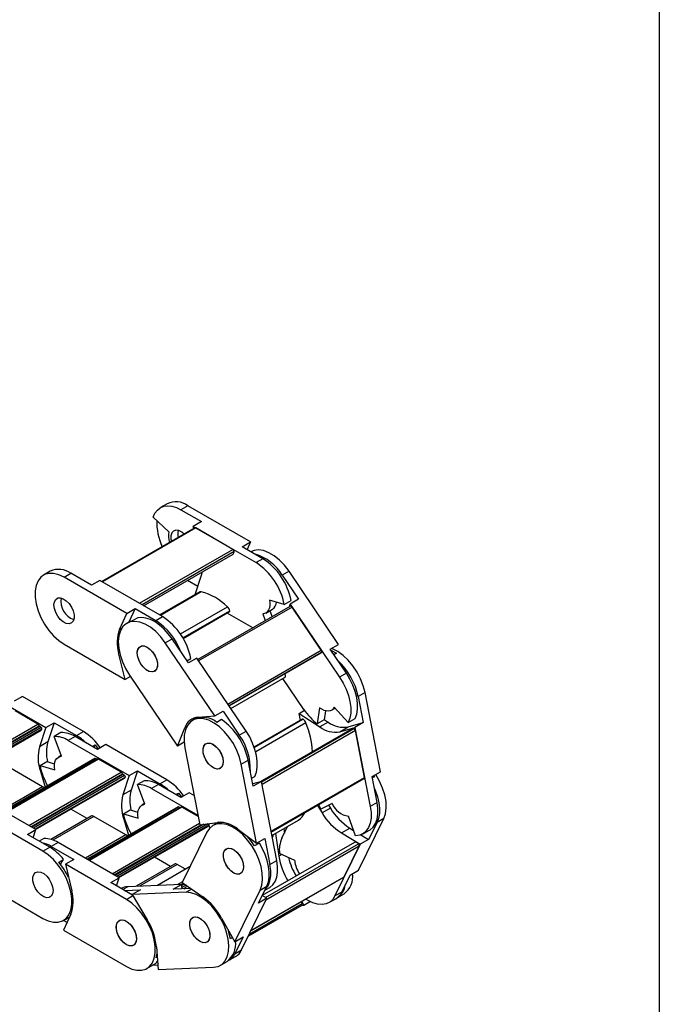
# Model space of a CAD drawing. Header units: millimetres. Extents: x 19 to 819, y 19 to 629.
# Tile 8 of 9: x 765 to 819, y 463 to 546. Entities that reach past the tile are written whole.
import ezdxf

# ---------------------------------------------------------------- set-up
doc = ezdxf.new("R2010")
doc.units = ezdxf.units.MM
doc.header["$LTSCALE"] = 3
doc.layers.add('TEXT', color=140, linetype='Continuous', lineweight=25)

msp = doc.modelspace()

# ---------------------------------------------------------------- linework, layer by layer
for p, q in [((777.832, 505.343), (777.259, 505.013)), ((779.556, 505.173), (778.984, 504.842)), ((784.823, 502.132), (779.556, 505.173)), ((778.984, 504.842), (780.717, 503.841)), ((777.972, 502.977), (776.657, 504.215)), ((780.717, 503.841), (780.017, 503.437)), ((780.15, 503.313), (772.342, 498.806)), ((780.225, 503.305), (772.386, 498.78)), ((780.068, 503.265), (780.017, 503.437)), ((780.017, 503.437), (785.284, 500.397)), ((783.343, 501.505), (780.225, 503.305)), ((784.123, 501.728), (784.823, 502.132)), ((784.823, 502.132), (784.534, 501.491)), ((775.505, 496.98), (783.343, 501.505)), ((783.449, 501.321), (775.717, 496.858)), ((775.849, 496.781), (783.356, 501.115)), ((785.857, 500.727), (784.123, 501.728)), ((784.869, 501.298), (785.003, 501.335)), ((785.003, 501.335), (784.904, 501.278)), ((785.857, 500.727), (785.284, 500.397)), ((768.01, 499.673), (767.437, 499.343)), ((769.162, 499.172), (769.735, 499.503)), ((771.468, 498.502), (769.735, 499.503)), ((780.163, 497.719), (780.697, 499.333)), ((788.057, 499.67), (787.484, 499.339)), ((787.484, 499.339), (788.851, 497.32)), ((792.211, 493.533), (788.057, 499.67)), ((774.429, 496.131), (769.162, 499.172)), ((772.168, 498.906), (771.468, 498.502)), ((777.435, 495.866), (772.168, 498.906)), ((780.388, 498.397), (779.518, 498.9)), ((780.562, 497.937), (777.204, 495.999)), ((780.69, 497.953), (777.255, 495.97)), ((780.173, 497.713), (780.163, 497.719)), ((787.655, 496.876), (786.409, 497.237)), ((787.655, 496.876), (788.227, 497.207)), ((788.089, 496.693), (788.151, 496.916)), ((788.851, 497.32), (788.151, 496.916)), ((788.151, 496.916), (792.305, 490.778)), ((773.82, 494.786), (774.429, 496.131)), ((774.429, 496.131), (775.129, 496.536)), ((775.129, 496.536), (774.618, 495.406)), ((775.129, 496.536), (776.862, 495.535)), ((778.93, 494.412), (782.877, 496.691)), ((779.138, 494.082), (783.078, 496.356)), ((779.165, 494.036), (783.064, 496.286)), ((788.168, 496.739), (780.393, 492.25)), ((788.308, 496.668), (780.467, 492.141)), ((785.015, 494.918), (782.854, 496.165)), ((785.848, 496.089), (786.061, 495.523)), ((786.101, 496.164), (786.674, 496.494)), ((786.443, 496.36), (786.634, 495.853)), ((790.767, 493.034), (788.308, 496.668)), ((774.607, 495.4), (774.438, 495.302)), ((775.351, 495.763), (774.948, 495.531)), ((776.862, 495.535), (777.435, 495.866)), ((773.82, 494.786), (774.023, 494.903)), ((769.162, 493.538), (774.283, 490.582)), ((777.662, 493.67), (778.235, 494)), ((781.816, 487.532), (777.662, 493.67)), ((779.602, 491.98), (778.235, 494)), ((773.825, 492.856), (773.749, 492.812)), ((774.283, 490.582), (773.749, 492.812)), ((782.926, 488.507), (790.767, 493.034)), ((790.786, 492.851), (783.02, 488.368)), ((783.022, 488.365), (790.76, 492.832)), ((790.76, 492.832), (790.786, 492.851)), ((791.511, 493.128), (792.211, 493.533)), ((792.878, 491.109), (791.511, 493.128)), ((792.052, 492.788), (791.828, 492.659)), ((779.482, 492.158), (779.806, 492.345)), ((780.302, 492.384), (779.602, 491.98)), ((784.456, 486.247), (780.302, 492.384)), ((792.878, 491.109), (792.305, 490.778)), ((774.739, 490.845), (774.283, 490.582)), ((774.662, 490.958), (778.701, 484.99)), ((783.166, 488.153), (787.736, 490.791)), ((783.172, 488.144), (787.72, 490.77)), ((789.305, 488.066), (787.544, 490.668)), ((762.517, 489.511), (767.638, 486.554)), ((794.443, 489.478), (793.871, 489.148)), ((795.728, 482.838), (794.443, 489.478)), ((765.669, 489.161), (764.969, 488.756)), ((770.79, 486.204), (765.669, 489.161)), ((793.871, 489.148), (794.294, 486.962)), ((766.971, 486.841), (765.062, 487.943)), ((781.816, 487.532), (782.516, 487.936)), ((782.516, 487.936), (783.883, 485.916)), ((788.897, 487.732), (789.354, 487.995)), ((790.629, 488.205), (790.433, 486.853)), ((791.118, 487.956), (791.006, 487.183)), ((791.622, 488.006), (791.926, 488.182)), ((793.029, 486.98), (791.856, 488.259)), ((767.638, 486.554), (768.338, 486.958)), ((768.338, 486.958), (767.803, 485.345)), ((768.338, 486.958), (770.217, 485.874)), ((780.128, 487.242), (779.958, 487.144)), ((780.433, 487.425), (781.816, 487.532)), ((782.4, 487.216), (781.997, 486.983)), ((789.193, 487.252), (785.132, 484.908)), ((789.246, 487.243), (785.144, 484.874)), ((789.479, 486.937), (785.257, 484.5)), ((789.011, 487.146), (788.897, 487.732)), ((788.897, 487.732), (790.642, 486.595)), ((791.006, 487.183), (790.433, 486.853)), ((791.342, 486.999), (790.642, 486.595)), ((791.01, 487.215), (791.342, 486.999)), ((793.017, 486.604), (794.294, 486.962)), ((793.029, 486.98), (793.601, 487.311)), ((794.294, 486.962), (793.593, 486.558)), ((759.207, 482.359), (766.971, 486.841)), ((759.385, 482.256), (767.073, 486.695)), ((767.114, 486.636), (759.456, 482.215)), ((767.252, 486.557), (759.594, 482.136)), ((767.311, 486.423), (759.739, 482.052)), ((759.778, 482.029), (767.239, 486.336)), ((767.638, 486.554), (767.103, 484.941)), ((767.252, 486.557), (767.114, 486.636)), ((768.901, 486.129), (768.328, 485.799)), ((770.217, 485.874), (770.79, 486.204)), ((778.701, 484.99), (779.303, 486.538)), ((779.482, 486.641), (779.303, 486.538)), ((783.883, 485.916), (784.456, 486.247)), ((793.358, 486.451), (785.647, 482)), ((785.752, 481.987), (793.505, 486.463)), ((793.634, 486.3), (785.794, 481.774)), ((792.317, 486.2), (793.017, 486.604)), ((792.317, 486.2), (793.593, 486.558)), ((793.593, 486.558), (794.878, 479.918)), ((794.395, 482.368), (793.634, 486.3)), ((767.803, 485.345), (767.103, 484.941)), ((768.953, 484.143), (768.328, 485.799)), ((770.09, 485.8), (769.517, 485.469)), ((769.517, 485.469), (774.638, 482.513)), ((771.969, 484.715), (770.09, 485.8)), ((779.253, 485.309), (778.701, 484.99)), ((771.549, 484.957), (771.784, 485.093)), ((771.784, 485.093), (771.657, 484.895)), ((771.784, 485.093), (772.042, 484.757)), ((772.669, 485.119), (771.969, 484.715)), ((777.79, 482.163), (772.669, 485.119)), ((779.317, 484.835), (780.567, 478.379)), ((771.737, 483.946), (764.098, 479.536)), ((764.124, 479.52), (771.782, 483.941)), ((771.988, 483.909), (764.255, 479.445)), ((772.063, 483.902), (764.298, 479.42)), ((767.146, 483.355), (767.719, 483.686)), ((767.719, 483.686), (768.372, 483.497)), ((768.931, 484.202), (768.699, 484.068)), ((771.912, 483.866), (771.782, 483.941)), ((773.972, 482.8), (772.063, 483.902)), ((784.049, 483.478), (784.622, 483.808)), ((785.045, 481.623), (784.622, 483.808)), ((767.364, 481.58), (764.67, 483.136)), ((766.208, 478.318), (773.972, 482.8)), ((767.146, 483.355), (768.392, 482.995)), ((767.175, 482.884), (767.248, 482.926)), ((767.175, 482.884), (767.574, 481.542)), ((774.638, 482.513), (775.338, 482.917)), ((775.338, 482.917), (774.804, 481.303)), ((775.338, 482.917), (777.217, 481.832)), ((785.334, 476.838), (784.049, 483.478)), ((795.028, 482.434), (795.728, 482.838)), ((766.385, 478.215), (774.073, 482.654)), ((774.114, 482.595), (766.456, 478.174)), ((774.252, 482.515), (766.594, 478.095)), ((774.311, 482.381), (766.74, 478.01)), ((766.779, 477.988), (774.239, 482.295)), ((774.638, 482.513), (774.104, 480.899)), ((774.252, 482.515), (774.114, 482.595)), ((775.901, 482.088), (775.328, 481.757)), ((777.217, 481.832), (777.79, 482.163)), ((784.914, 482.296), (785.18, 482.449)), ((785.745, 482.027), (785.006, 481.82)), ((785.745, 482.027), (785.045, 481.623)), ((787.029, 475.387), (785.745, 482.027)), ((786.554, 477.842), (794.395, 482.368)), ((786.569, 477.766), (794.367, 482.268)), ((795.451, 480.249), (795.028, 482.434)), ((795.226, 482.419), (795.051, 482.318)), ((795.166, 482.514), (795.226, 482.419)), ((767.364, 481.58), (763.96, 479.615)), ((774.804, 481.303), (774.104, 480.899)), ((775.954, 480.102), (775.328, 481.757)), ((777.09, 481.759), (776.517, 481.428)), ((776.517, 481.428), (780.411, 479.18)), ((778.969, 480.674), (777.09, 481.759)), ((766.789, 477.982), (761.668, 480.938)), ((778.55, 480.916), (778.784, 481.052)), ((778.784, 481.052), (778.657, 480.854)), ((778.784, 481.052), (779.042, 480.716)), ((779.669, 481.078), (778.969, 480.674)), ((780.091, 480.834), (779.669, 481.078)), ((771.103, 478.919), (769.748, 479.702)), ((778.738, 479.904), (771.098, 475.494)), ((771.125, 475.479), (778.783, 479.9)), ((778.988, 479.868), (771.255, 475.404)), ((779.063, 479.861), (771.299, 475.379)), ((774.147, 479.314), (774.72, 479.645)), ((774.72, 479.645), (775.372, 479.456)), ((775.932, 480.161), (775.7, 480.027)), ((778.913, 479.825), (778.783, 479.9)), ((780.433, 479.07), (779.063, 479.861)), ((790.441, 480.002), (790.829, 479.381)), ((791.671, 480.167), (790.737, 479.69)), ((791.529, 479.785), (790.829, 479.381)), ((791.382, 480.02), (791.529, 479.785)), ((795.451, 480.249), (794.878, 479.918)), ((767.396, 476.162), (762.274, 479.119)), ((771.445, 479.117), (768.056, 477.16)), ((771.67, 479.094), (768.226, 477.106)), ((774.364, 477.539), (771.67, 479.094)), ((774.147, 479.314), (775.392, 478.954)), ((774.175, 478.843), (774.249, 478.885)), ((774.175, 478.843), (774.574, 477.501)), ((786.622, 477.49), (788.852, 478.777)), ((786.623, 477.489), (788.839, 478.769)), ((788.839, 478.769), (788.852, 478.777)), ((793.649, 477.448), (793.045, 479.104)), ((793.89, 474.57), (796.017, 478.906)), ((796.017, 478.906), (795.444, 478.575)), ((766.089, 477.578), (766.789, 477.982)), ((766.564, 477.303), (766.789, 477.982)), ((773.208, 474.276), (780.541, 478.51)), ((773.385, 474.174), (780.703, 478.398)), ((780.891, 478.425), (773.456, 474.133)), ((781.252, 478.474), (773.594, 474.053)), ((781.312, 478.34), (773.74, 473.969)), ((773.779, 473.947), (781.24, 478.254)), ((780.567, 478.379), (782.05, 478.589)), ((781.252, 478.474), (781.25, 478.476)), ((781.398, 478.106), (781.324, 478.486)), ((782.153, 478.6), (781.666, 478.319)), ((782.069, 478.519), (782.214, 478.603)), ((782.557, 478.576), (782.557, 478.577)), ((783.76, 478.014), (785.334, 476.838)), ((787.453, 477.26), (787.938, 478.249)), ((787.612, 478.061), (787.666, 477.694)), ((792.454, 477.704), (793.154, 478.108)), ((793.154, 478.108), (793.48, 477.911)), ((794.237, 477.609), (794.81, 477.94)), ((795.444, 478.575), (794.744, 477.148)), ((767.968, 476.493), (766.089, 477.578)), ((767.479, 477.226), (767.089, 477.001)), ((774.364, 477.539), (770.96, 475.574)), ((781.159, 477.757), (779.091, 473.541)), ((785.334, 476.838), (786.034, 477.242)), ((786.034, 477.242), (786.457, 475.057)), ((786.719, 477.541), (786.623, 477.486)), ((786.719, 477.541), (786.718, 477.544)), ((786.912, 477.657), (787.192, 475.743)), ((792.454, 477.704), (794.044, 476.744)), ((794.744, 477.148), (794.044, 476.744)), ((794.095, 477.54), (794.744, 477.148)), ((767.396, 476.162), (767.968, 476.493)), ((768.668, 476.897), (768.096, 476.566)), ((768.096, 476.566), (769.975, 475.482)), ((773.79, 473.941), (768.668, 476.897)), ((785.574, 476.847), (785.171, 476.615)), ((793.543, 476.904), (785.815, 472.443)), ((786.095, 472.273), (793.896, 476.776)), ((793.95, 476.583), (786.122, 472.064)), ((794.044, 476.744), (791.917, 472.408)), ((792.691, 474.016), (793.95, 476.583)), ((768.729, 475.247), (769.132, 475.48)), ((768.869, 475.072), (769.132, 475.48)), ((769.975, 475.482), (769.275, 475.077)), ((778.104, 474.878), (776.748, 475.661)), ((786.457, 475.057), (787.029, 475.387)), ((787.441, 475.887), (787.192, 475.743)), ((788.534, 475.374), (787.256, 475.974)), ((774.396, 472.121), (769.275, 475.077)), ((769.275, 475.077), (769.809, 472.847)), ((778.445, 475.076), (775.227, 473.217)), ((778.67, 475.053), (775.512, 473.23)), ((779.75, 474.885), (776.992, 473.293)), ((779.745, 474.875), (777.005, 473.294)), ((779.356, 474.658), (778.67, 475.053)), ((793.189, 474.166), (793.89, 474.57)), ((773.09, 473.537), (773.79, 473.941)), ((773.565, 473.262), (773.79, 473.941)), ((784.855, 469.481), (792.669, 473.992)), ((784.863, 469.497), (792.691, 474.016)), ((792.489, 472.739), (793.189, 474.166)), ((762.129, 473.569), (767.396, 470.528)), ((774.924, 472.477), (773.09, 473.537)), ((774.515, 473.187), (774.105, 472.95)), ((774.245, 472.869), (775.597, 472.927)), ((779.026, 473.38), (774.515, 473.187)), ((775.597, 472.927), (774.897, 472.523)), ((778.326, 472.976), (779.026, 473.38)), ((779.808, 473.04), (778.326, 472.976)), ((778.687, 473.366), (779.13, 473.621)), ((778.999, 473.379), (779.176, 473.482)), ((779.081, 473.008), (779.026, 473.38)), ((779.228, 473.445), (779.033, 473.333)), ((779.279, 473.41), (779.042, 473.273)), ((779.407, 473.32), (779.064, 473.122)), ((779.091, 473.541), (780.829, 472.326)), ((779.376, 473.101), (779.227, 473.015)), ((779.228, 473.015), (779.376, 473.1)), ((779.336, 473.019), (779.464, 473.28)), ((779.409, 472.716), (779.881, 472.989)), ((783.495, 468.569), (785.622, 472.905)), ((785.495, 471.809), (786.195, 473.236)), ((785.622, 472.905), (786.195, 473.236)), ((786.011, 472.86), (786.388, 473.078)), ((774.396, 472.121), (774.947, 472.439)), ((779.409, 472.716), (774.897, 472.523)), ((774.897, 472.523), (776.156, 470.395)), ((784.068, 467.877), (786.195, 472.213)), ((786.195, 472.213), (785.495, 471.809)), ((786.195, 472.213), (785.808, 472.447)), ((791.41, 471.846), (791.983, 472.177)), ((792.489, 472.739), (791.917, 472.408)), ((792.11, 472.25), (792.683, 472.581)), ((784.631, 469.025), (789.149, 471.633)), ((784.716, 469.197), (789.167, 471.767)), ((789.105, 471.935), (789.312, 471.621)), ((789.312, 471.621), (789.112, 471.612)), ((789.847, 471.93), (789.312, 471.621)), ((769.12, 470.357), (769.64, 470.657)), ((769.738, 470.873), (769.129, 469.528)), ((782.397, 470.531), (783.495, 468.569)), ((769.419, 470.168), (769.106, 470.349)), ((769.129, 469.528), (774.396, 466.487)), ((783.156, 469.175), (783.049, 469.213)), ((783.305, 468.909), (783.13, 468.807)), ((784.195, 468.973), (783.495, 467.546)), ((783.495, 468.569), (784.195, 468.973)), ((776.918, 468.141), (777.077, 466.221)), ((776.892, 467.212), (776.969, 467.53)), ((776.99, 467.268), (776.892, 467.212)), ((782.988, 466.985), (783.561, 467.315)), ((783.495, 467.546), (784.068, 467.877)), ((776.121, 466.316), (776.694, 466.647)), ((777.046, 466.594), (776.567, 466.574)), ((777.077, 466.221), (781.717, 466.42)), ((782.288, 466.58), (782.861, 466.911))]:
    msp.add_line(p, q)
at = {"flags": 128}
for points in [[(776.657, 504.215), (776.802, 504.544), (777.001, 504.811), (777.249, 505.007), (777.541, 505.129), (777.869, 505.174), (778.225, 505.14), (778.599, 505.029), (778.984, 504.842)], [(779.255, 502.796), (779.047, 502.965), (778.795, 503.089), (778.559, 503.118), (778.362, 503.05), (778.219, 502.891), (778.145, 502.655), (778.145, 502.363), (778.18, 502.175)], [(788.057, 499.67), (787.678, 500.169), (787.26, 500.605), (786.819, 500.964), (786.369, 501.231), (785.925, 501.4), (785.503, 501.463), (785.117, 501.42), (784.832, 501.302)], [(769.162, 499.172), (768.714, 499.383), (768.281, 499.491), (767.878, 499.491), (767.519, 499.386), (767.215, 499.176), (766.978, 498.871), (766.816, 498.48), (766.733, 498.017), (766.733, 497.497), (766.816, 496.939), (766.978, 496.36), (767.215, 495.781), (767.519, 495.222), (767.878, 494.701), (768.281, 494.237), (768.714, 493.845), (769.162, 493.538)], [(780.697, 499.333), (780.756, 499.547), (780.772, 499.623)], [(768.313, 496.845), (768.351, 497.112), (768.461, 497.312), (768.633, 497.426), (768.852, 497.446), (769.099, 497.369), (769.351, 497.201), (769.586, 496.959), (769.784, 496.662), (769.927, 496.339), (770.001, 496.017), (770.001, 495.725), (769.927, 495.488), (769.784, 495.329), (769.586, 495.261), (769.351, 495.291), (769.099, 495.414), (768.852, 495.622), (768.633, 495.894), (768.461, 496.208), (768.351, 496.534), (768.313, 496.845)], [(786.409, 497.237), (786.437, 497.007), (786.435, 496.793), (786.403, 496.599), (786.342, 496.431), (786.253, 496.292), (786.139, 496.187), (786.003, 496.119), (785.848, 496.089)], [(788.308, 496.668), (788.291, 496.691), (788.271, 496.71), (788.251, 496.726), (788.23, 496.738), (788.21, 496.744), (788.191, 496.745), (788.174, 496.741), (788.168, 496.739)], [(777.662, 493.67), (777.283, 494.169), (776.866, 494.605), (776.425, 494.963), (775.975, 495.231), (775.531, 495.399), (775.109, 495.463), (774.722, 495.419), (774.385, 495.269), (774.108, 495.019), (773.901, 494.677), (773.772, 494.254), (773.723, 493.765), (773.758, 493.227), (773.874, 492.658), (774.069, 492.076), (774.334, 491.503), (774.662, 490.958)], [(774.948, 495.531), (774.624, 495.409), (774.607, 495.4)], [(778.235, 494), (777.913, 494.431), (777.562, 494.817), (777.19, 495.149), (776.807, 495.419), (776.422, 495.619), (776.045, 495.745), (775.685, 495.793), (775.351, 495.763)], [(775.314, 492.804), (775.352, 493.071), (775.461, 493.27), (775.633, 493.385), (775.852, 493.405), (776.099, 493.327), (776.351, 493.16), (776.587, 492.917), (776.784, 492.621), (776.927, 492.298), (777.001, 491.975), (777.001, 491.683), (776.927, 491.447), (776.784, 491.288), (776.587, 491.22), (776.351, 491.249), (776.099, 491.373), (775.852, 491.581), (775.633, 491.853), (775.461, 492.167), (775.352, 492.493), (775.314, 492.804)], [(775.493, 493.303), (775.677, 493.398), (775.903, 493.396), (776.153, 493.299), (776.404, 493.114), (776.633, 492.858), (776.82, 492.553), (776.949, 492.228), (777.008, 491.91), (776.992, 491.628), (776.902, 491.406), (776.746, 491.266), (776.539, 491.218), (776.298, 491.268), (776.045, 491.411), (775.803, 491.634), (775.592, 491.917), (775.432, 492.236), (775.337, 492.562), (775.316, 492.865), (775.369, 493.12), (775.493, 493.303)], [(791.567, 493.045), (791.632, 493.017), (792.052, 492.788)], [(794.443, 489.478), (794.294, 490.055), (794.069, 490.635), (793.776, 491.199), (793.425, 491.727), (793.029, 492.202), (792.6, 492.608), (792.153, 492.929), (791.703, 493.157), (791.616, 493.19)], [(793.601, 487.311), (793.737, 487.674), (793.807, 488.095), (793.81, 488.562), (793.746, 489.062), (793.616, 489.581), (793.424, 490.105), (793.176, 490.619), (792.878, 491.109)], [(792.305, 490.778), (792.603, 490.288), (792.851, 489.774), (793.043, 489.25), (793.173, 488.731), (793.237, 488.231), (793.234, 487.765), (793.164, 487.344), (793.029, 486.98)], [(791.856, 488.259), (791.764, 488.123), (791.648, 488.022), (791.509, 487.957), (791.353, 487.93), (791.182, 487.943), (791.001, 487.993), (790.815, 488.081), (790.629, 488.205)], [(784.049, 483.478), (783.899, 484.054), (783.674, 484.635), (783.381, 485.198), (783.031, 485.727), (782.634, 486.202), (782.205, 486.607), (781.758, 486.929), (781.309, 487.156), (780.872, 487.281), (780.463, 487.3), (780.096, 487.212), (779.783, 487.02), (779.534, 486.73), (779.358, 486.352), (779.262, 485.9), (779.248, 485.389), (779.317, 484.835)], [(780.275, 487.403), (780.193, 487.298), (780.17, 487.265)], [(785.18, 482.449), (785.315, 482.813), (785.385, 483.234), (785.388, 483.7), (785.324, 484.2), (785.194, 484.719), (785.003, 485.243), (784.754, 485.757), (784.456, 486.247)], [(781.014, 485.145), (781.197, 485.24), (781.424, 485.239), (781.674, 485.142), (781.924, 484.957), (782.153, 484.701), (782.341, 484.396), (782.47, 484.07), (782.529, 483.752), (782.512, 483.47), (782.423, 483.249), (782.267, 483.108), (782.06, 483.061), (781.819, 483.111), (781.566, 483.254), (781.323, 483.477), (781.113, 483.76), (780.953, 484.079), (780.858, 484.404), (780.836, 484.708), (780.89, 484.962), (781.014, 485.145)], [(781.476, 485.226), (781.728, 485.109), (781.976, 484.907), (782.197, 484.639), (782.374, 484.327), (782.488, 484.001), (782.532, 483.688), (782.499, 483.417), (782.395, 483.212), (782.227, 483.09), (782.01, 483.063), (781.765, 483.134), (781.513, 483.295), (781.275, 483.533), (781.074, 483.826), (780.927, 484.148), (780.847, 484.472), (780.842, 484.767), (780.911, 485.008), (781.049, 485.173), (781.243, 485.248), (781.476, 485.226)], [(768.392, 482.995), (768.364, 483.225), (768.366, 483.439), (768.398, 483.633), (768.459, 483.801), (768.548, 483.94), (768.662, 484.044), (768.798, 484.113), (768.953, 484.143)], [(796.017, 478.906), (796.16, 479.316), (796.222, 479.795), (796.201, 480.326), (796.098, 480.892), (795.916, 481.472), (795.662, 482.048), (795.344, 482.599), (795.336, 482.612)], [(767.48, 481.488), (767.426, 481.538), (767.364, 481.58)], [(795.22, 481.442), (795.313, 481.22), (795.482, 480.723), (795.595, 480.232), (795.648, 479.76), (795.64, 479.32), (795.571, 478.921), (795.444, 478.575)], [(775.392, 478.954), (775.364, 479.183), (775.366, 479.398), (775.398, 479.592), (775.459, 479.76), (775.548, 479.898), (775.662, 480.003), (775.799, 480.072), (775.954, 480.102)], [(790.737, 479.69), (790.634, 479.884), (790.547, 480.063)], [(794.878, 479.918), (794.944, 479.418), (794.943, 478.95), (794.874, 478.528), (794.74, 478.163), (794.544, 477.865), (794.293, 477.643), (793.991, 477.503), (793.649, 477.448)], [(794.81, 477.94), (794.865, 477.974), (795.117, 478.196), (795.313, 478.493), (795.447, 478.858), (795.516, 479.281), (795.517, 479.748), (795.451, 480.249)], [(785.622, 472.905), (785.765, 473.315), (785.828, 473.794), (785.807, 474.325), (785.704, 474.891), (785.522, 475.472), (785.268, 476.047), (784.949, 476.599), (784.578, 477.107), (784.166, 477.555), (783.728, 477.927), (783.278, 478.21), (782.832, 478.396), (782.405, 478.477), (782.012, 478.451), (781.666, 478.319), (781.378, 478.085), (781.159, 477.757)], [(782.557, 478.576), (782.423, 478.578), (782.069, 478.519)], [(774.48, 477.447), (774.426, 477.496), (774.364, 477.539)], [(785.171, 476.615), (784.833, 477.098), (784.576, 477.404)], [(783.733, 476.03), (783.947, 475.75), (784.111, 475.433), (784.211, 475.107), (784.239, 474.801), (784.19, 474.542), (784.071, 474.353), (783.892, 474.251), (783.667, 474.245), (783.419, 474.336), (783.168, 474.515), (782.936, 474.766), (782.745, 475.068), (782.612, 475.393), (782.547, 475.713), (782.558, 475.998), (782.642, 476.225), (782.793, 476.372), (782.998, 476.426), (783.237, 476.384), (783.489, 476.247), (783.733, 476.03)], [(783.184, 476.401), (783.436, 476.284), (783.683, 476.082), (783.905, 475.813), (784.081, 475.502), (784.196, 475.176), (784.239, 474.863), (784.207, 474.592), (784.102, 474.386), (783.934, 474.265), (783.718, 474.238), (783.473, 474.308), (783.22, 474.47), (782.983, 474.707), (782.782, 475.001), (782.635, 475.323), (782.555, 475.646), (782.549, 475.942), (782.618, 476.183), (782.756, 476.348), (782.95, 476.423), (783.184, 476.401)], [(786.195, 473.236), (786.323, 473.582), (786.391, 473.981), (786.399, 474.421), (786.346, 474.893), (786.233, 475.383), (786.064, 475.881), (785.843, 476.373), (785.574, 476.847)], [(793.896, 476.776), (793.837, 476.833), (793.775, 476.877), (793.713, 476.908), (793.653, 476.923), (793.597, 476.923), (793.548, 476.907), (793.543, 476.904)], [(767.396, 470.528), (767.844, 470.317), (768.277, 470.21), (768.68, 470.209), (769.039, 470.315), (769.342, 470.524), (769.579, 470.829), (769.742, 471.22), (769.825, 471.683), (769.825, 472.203), (769.742, 472.762), (769.579, 473.34), (769.342, 473.919), (769.039, 474.478), (768.68, 474.999), (768.277, 475.463), (767.844, 475.856), (767.396, 476.162)], [(786.388, 473.078), (786.444, 473.112), (786.696, 473.334), (786.891, 473.632), (787.025, 473.997), (787.094, 474.419), (787.095, 474.887), (787.029, 475.387)], [(786.037, 472.913), (786.123, 473.003), (786.319, 473.301), (786.453, 473.666), (786.521, 474.088), (786.523, 474.556), (786.457, 475.057)], [(768.244, 472.855), (768.206, 472.588), (768.097, 472.389), (767.925, 472.274), (767.706, 472.254), (767.459, 472.332), (767.207, 472.499), (766.971, 472.742), (766.774, 473.038), (766.631, 473.361), (766.557, 473.684), (766.557, 473.976), (766.631, 474.212), (766.774, 474.371), (766.971, 474.439), (767.207, 474.41), (767.459, 474.286), (767.706, 474.078), (767.925, 473.806), (768.097, 473.493), (768.206, 473.166), (768.244, 472.855)], [(768.244, 472.855), (768.206, 472.588), (768.097, 472.389), (767.925, 472.274), (767.706, 472.254), (767.459, 472.332), (767.207, 472.499), (766.971, 472.742), (766.774, 473.038), (766.631, 473.361), (766.557, 473.684), (766.557, 473.976), (766.631, 474.212), (766.774, 474.371), (766.971, 474.439), (767.207, 474.41), (767.459, 474.286), (767.706, 474.078), (767.925, 473.806), (768.097, 473.493), (768.206, 473.166), (768.244, 472.855)], [(792.669, 473.992), (792.681, 474.001), (792.691, 474.016)], [(774.396, 466.487), (774.844, 466.276), (775.277, 466.168), (775.68, 466.168), (776.039, 466.273), (776.343, 466.483), (776.58, 466.788), (776.742, 467.179), (776.825, 467.642), (776.825, 468.162), (776.742, 468.72), (776.58, 469.299), (776.343, 469.878), (776.039, 470.437), (775.68, 470.958), (775.277, 471.422), (774.844, 471.814), (774.396, 472.121)], [(781.717, 466.42), (782.093, 466.491), (782.416, 466.666), (782.676, 466.94), (782.864, 467.304), (782.974, 467.745), (783.002, 468.247), (782.946, 468.795), (782.81, 469.369), (782.597, 469.95), (782.315, 470.518), (781.973, 471.054), (781.583, 471.539), (781.158, 471.957), (780.713, 472.293), (780.263, 472.537), (779.824, 472.68), (779.409, 472.716)], [(791.917, 472.408), (791.722, 472.109), (791.472, 471.885), (791.172, 471.742), (790.831, 471.686), (790.458, 471.716), (790.063, 471.833), (789.659, 472.032), (789.475, 472.148)], [(775.144, 469.336), (775.229, 469.012), (775.24, 468.714), (775.176, 468.468), (775.043, 468.296), (774.852, 468.214), (774.621, 468.229), (774.37, 468.34), (774.121, 468.536), (773.897, 468.8), (773.717, 469.109), (773.597, 469.436), (773.548, 469.75), (773.575, 470.025), (773.675, 470.236), (773.838, 470.364), (774.051, 470.398), (774.295, 470.335), (774.548, 470.18), (774.787, 469.947), (774.992, 469.657), (775.144, 469.336)], [(775.244, 468.814), (775.207, 468.547), (775.097, 468.347), (774.925, 468.233), (774.706, 468.213), (774.459, 468.29), (774.207, 468.458), (773.972, 468.7), (773.774, 468.997), (773.631, 469.32), (773.557, 469.642), (773.557, 469.934), (773.631, 470.171), (773.774, 470.33), (773.972, 470.398), (774.207, 470.368), (774.459, 470.245), (774.706, 470.037), (774.925, 469.765), (775.097, 469.451), (775.207, 469.125), (775.244, 468.814)], [(781.311, 469.6), (781.396, 469.276), (781.407, 468.978), (781.343, 468.732), (781.21, 468.561), (781.019, 468.479), (780.788, 468.494), (780.537, 468.604), (780.288, 468.8), (780.064, 469.064), (779.884, 469.373), (779.764, 469.7), (779.716, 470.015), (779.742, 470.29), (779.842, 470.501), (780.006, 470.629), (780.219, 470.663), (780.463, 470.599), (780.716, 470.444), (780.955, 470.212), (781.159, 469.922), (781.311, 469.6)], [(780.906, 470.267), (781.12, 469.987), (781.284, 469.67), (781.384, 469.344), (781.411, 469.038), (781.363, 468.779), (781.244, 468.59), (781.064, 468.488), (780.84, 468.482), (780.591, 468.573), (780.34, 468.752), (780.109, 469.003), (779.918, 469.305), (779.784, 469.63), (779.72, 469.95), (779.73, 470.236), (779.815, 470.462), (779.966, 470.609), (780.17, 470.664), (780.409, 470.621), (780.662, 470.484), (780.906, 470.267)], [(783.13, 468.807), (783.016, 469.34), (782.964, 469.518)]]:
    msp.add_lwpolyline(points, dxfattribs=at)
for centre, radius, start, end in [((778.553, 503.835), 1.672, 53.124, 115.56554), ((781.41, 503.712), 4.456, 177.18388, 206.34765), ((779.462, 502.602), 1.536, 165.84508, 199.80601), ((779.931, 502.824), 1.221, 166.76181, 195.10031), ((780.181, 503.244), 0.0754, 54.38242, 114.30712), ((783.219, 501.311), 0.231, 2.60548, 57.39452), ((783.229, 501.297), 0.222, 305.01333, 6.29885), ((784.089, 497.307), 3.957, 30.90845, 73.59859), ((782.345, 495.859), 5.406, 10.84611, 57.06621), ((782.918, 496.19), 5.406, 10.84611, 57.06621), ((768.726, 498.112), 1.718, 54.04326, 114.64628), ((780.646, 497.782), 0.176, 75.62817, 118.67723), ((779.493, 493.354), 4.752, 44.59251, 75.41287), ((770.548, 497.155), 1.651, 170.292, 249.70262), ((786.278, 497.101), 0.724, 303.12596, 357.17913), ((782.358, 496.151), 0.749, 15.87779, 46.05103), ((783.023, 496.331), 0.0608, 312.39203, 24.32043), ((774.043, 491.105), 5.251, 20.06446, 57.52326), ((774.496, 491.328), 5.406, 10.84611, 57.06621), ((776.756, 493.691), 3.133, 159.55071, 196.29343), ((790.654, 492.93), 0.154, 329.11198, 42.42098), ((788.348, 488.006), 5.639, 11.68099, 47.30225), ((787.265, 490.9), 0.483, 346.9147, 21.18998), ((787.702, 490.8), 0.0348, 300.93218, 345.86283), ((793.569, 490.898), 5.118, 213.59061, 232.21987), ((780.537, 486.128), 1.3, 94.62041, 161.62957), ((780.853, 485.601), 1.794, 50.39463, 113.83744), ((779.247, 482.732), 5.481, 11.32169, 54.88965), ((789.213, 487.207), 0.0491, 46.94762, 112.83173), ((788.814, 486.673), 0.715, 21.69841, 52.82889), ((783.134, 484.252), 6.889, 2.2595, 22.94055), ((792.623, 488.681), 2.114, 232.71298, 280.73753), ((766.844, 486.644), 0.235, 12.55799, 57.07241), ((767.165, 486.715), 0.094, 192.55799, 237.07241), ((767.15, 486.483), 0.172, 301.1243, 339.30968), ((767.188, 486.448), 0.126, 348.30967, 59.4783), ((768.948, 483.987), 2.142, 57.79255, 91.26245), ((768.288, 482.143), 4.77, 34.65565, 58.36539), ((791.923, 488.277), 2.114, 232.71298, 280.73753), ((793.445, 486.287), 0.185, 70.95063, 117.91926), ((793.42, 486.263), 0.217, 9.70555, 66.8207), ((771.036, 484.457), 3.352, 164.64092, 193.584), ((768.375, 483.657), 2.142, 57.79255, 91.26245), ((768.142, 482.36), 4.081, 45.64397, 59.4327), ((779.915, 483.047), 4.897, 357.66609, 35.86755), ((770.515, 484.03), 3.531, 165.05346, 198.93544), ((771.756, 483.906), 0.0436, 53.13376, 115.55578), ((772.019, 483.842), 0.0745, 53.97344, 114.71611), ((772.554, 484.438), 5.515, 191.31629, 210.18095), ((773.844, 482.602), 0.235, 12.55799, 57.07241), ((774.165, 482.674), 0.094, 192.55799, 237.07241), ((774.15, 482.442), 0.172, 301.1243, 339.30968), ((774.188, 482.407), 0.126, 348.30967, 59.4783), ((775.948, 479.946), 2.142, 57.79255, 91.26245), ((775.288, 478.102), 4.77, 34.65565, 58.36539), ((794.31, 482.338), 0.0895, 308.90369, 20.0707), ((778.036, 480.415), 3.352, 164.64092, 193.584), ((775.375, 479.615), 2.142, 57.79255, 91.26245), ((775.142, 478.319), 4.081, 45.64397, 59.4327), ((777.515, 479.989), 3.531, 165.05346, 198.93544), ((778.757, 479.865), 0.0436, 53.13376, 115.55578), ((779.019, 479.8), 0.0745, 53.97344, 114.71611), ((795.926, 482.422), 5.128, 210.94998, 237.27224), ((793.333, 480.896), 1.815, 203.67929, 260.86032), ((771.538, 478.91), 0.226, 54.38242, 114.30712), ((779.555, 480.396), 5.515, 191.31629, 210.18095), ((787.701, 480.321), 1.926, 306.7055, 331.22731), ((795.226, 482.018), 5.128, 210.94998, 237.27224), ((781.151, 478.401), 0.172, 301.1243, 339.30968), ((781.188, 478.366), 0.126, 348.30967, 59.4783), ((782.19, 476.178), 2.416, 49.46399, 93.31818), ((767.527, 475.084), 2.142, 57.79255, 91.26245), ((786.437, 477.492), 0.286, 320.4515, 9.98034), ((789.745, 476.251), 2.504, 156.22022, 186.34917), ((766.827, 474.452), 2.465, 59.0381, 78.51842), ((765.683, 472.692), 4.435, 38.93803, 58.9789), ((793.762, 476.634), 0.196, 344.88926, 46.50827), ((792.769, 476.652), 5.65, 189.25423, 211.70597), ((793.71, 477.17), 5.916, 195.14523, 211.42414), ((791.019, 475.628), 2.498, 185.83637, 213.60175), ((764.18, 471.488), 5.901, 24.83547, 39.5695), ((778.539, 474.869), 0.226, 54.38242, 114.30712), ((791.563, 474.05), 1.847, 307.31088, 7.29359), ((774.552, 471.956), 1.231, 91.75648, 119.61478), ((791.334, 473.487), 1.457, 299.21743, 354.09), ((766.802, 471.968), 3.133, 339.55071, 16.29343), ((777.612, 467.934), 5.445, 28.49907, 53.77574), ((791.34, 473.266), 1.264, 300.53378, 335.3498), ((788.445, 471.501), 0.77, 20.28069, 33.43478), ((789.069, 471.713), 0.113, 315.28028, 29.03004), ((771.521, 467.571), 5.428, 6.02016, 31.35092), ((781.704, 468.396), 1.882, 307.93377, 6.6707), ((782.354, 468.068), 1.255, 296.99292, 335.43992), ((782.919, 468.404), 1.264, 300.53378, 335.3498), ((776.094, 467.679), 1.194, 300.15565, 320.79626)]:
    msp.add_arc(centre, radius, start, end)
at = {"layer": 'TEXT'}
msp.add_line((819.15, 628.65), (819.15, 19.05), dxfattribs=at)

doc.saveas('drawing.dxf')
